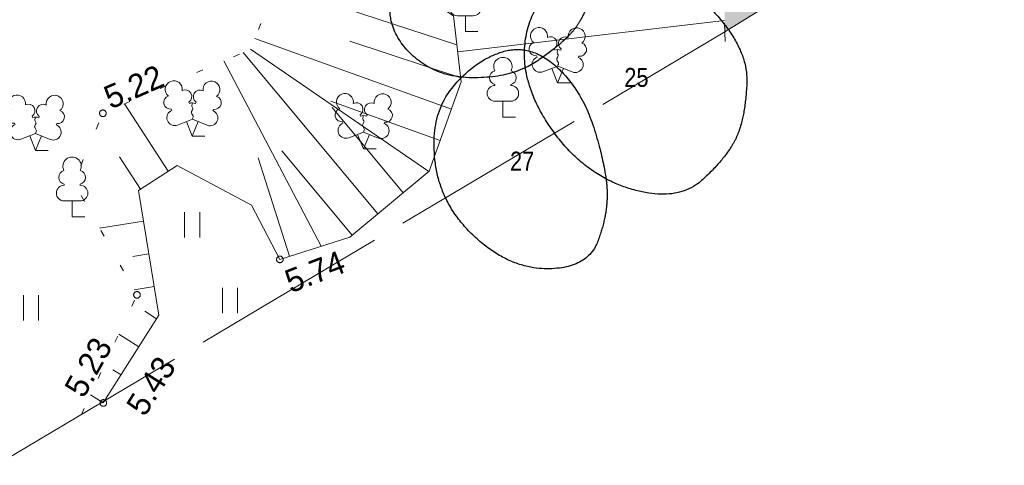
# Model space of a CAD drawing. Header units: metres. Extents: x 538891 to 1080079, y 6588829 to 13178720.
# Tile 194 of 256: x 540036 to 540065, y 6589055 to 6589069. Entities that reach past the tile are written whole.
import ezdxf

# ---------------------------------------------------------------- set-up
doc = ezdxf.new("R2010")
doc.units = ezdxf.units.M
doc.header["$LTSCALE"] = 0.4
for name, pattern in [('ASFBET', [3.125, 1.875, -1.25]), ('NOLVAALL', [3, 0.5, -2.5]), ('TOOPIIR', [17.5, 15, -2.5])]:
    doc.linetypes.add(name, pattern=pattern)
for name, color, linetype in [('DENDRO', 7, 'Continuous'), ('GEO', 7, 'Continuous'), ('KINO_PINNAKATTED 2', 7, 'Continuous')]:
    doc.layers.add(name, color=color, linetype=linetype)
doc.styles.add('Arial Narrow', font='ARIALN.TTF')
doc.styles.add('HK Explorer Book', font='txt')

# ---------------------------------------------------------------- blocks, each defined once
blk = doc.blocks.new('LEHTP1')
at = {"color": 252, "linetype": 'Continuous', "lineweight": 9, "true_color": 0x888888}
for p, q in [((-0.48, 1.96), (-0.48, 1.9)), ((0.48, 1.96), (0.48, 1.9)), ((0.48, 0.95), (-0.48, 0.95)), ((0, 0), (0, 0.95)), ((0.76, 0), (0, 0))]:
    blk.add_line(p, q, dxfattribs=at)
for centre, radius, start, end in [((0, 3.04), 0.554, 332.5799, 207.4201), ((-0.38, 2.375), 0.425, 105.2441, 257.07903), ((0.38, 2.375), 0.425, 282.92097, 74.7559), ((-0.475, 1.425), 0.475, 90.00001, 270), ((0.475, 1.425), 0.475, 270, 89.99999)]:
    blk.add_arc(centre, radius, start, end, dxfattribs=at)
blk = doc.blocks.new('LEHTP2')
at = {"color": 252, "linetype": 'Continuous', "lineweight": 9, "true_color": 0x888888}
for p, q in [((-0.17, 1.98), (-0.2, 2.05)), ((0.2, 1.97), (0.23, 2.05)), ((-1.23, 1.56), (-1.26, 1.64)), ((1.25, 1.54), (1.28, 1.62)), ((-0.88, 0.67), (0.01, 1.02)), ((0, 0), (-0.35, 0.88)), ((0, 0), (0.36, 0.88)), ((0.01, 1.02), (0.89, 0.66)), ((0.76, 0), (0, 0))]:
    blk.add_line(p, q, dxfattribs=at)
at = {"color": 252, "linetype": 'Continuous', "lineweight": 9, "true_color": 0x888888, "flags": 128}
blk.add_lwpolyline([(0.01, 2.01), (-0.03, 1.86), (-0.03, 1.82), (-0.01, 1.76), (0.03, 1.69), (0.04, 1.65), (0.01, 1.58), (-0.04, 1.48), (-0.05, 1.43), (-0.04, 1.4), (-0.02, 1.34), (0.05, 1.22), (0.06, 1.18), (0.05, 1.14), (0.02, 1.07), (0.01, 1.02)], dxfattribs=at)
at = {"color": 252, "linetype": 'Continuous', "lineweight": 9, "true_color": 0x888888}
for centre, radius, start, end in [((-1.114, 2.828), 0.512, 111.50269, 232.51731), ((-1.114, 2.828), 0.512, 350.48556, 111.50017), ((1.158, 2.811), 0.512, 67.6168, 188.63142), ((1.158, 2.811), 0.512, 306.59966, 67.61428), ((-1.312, 2.036), 0.403, 106.29791, 277.86841), ((-0.429, 2.384), 0.403, 305.13446, 116.70496), ((0.465, 2.377), 0.403, 62.41201, 233.98252), ((1.344, 2.015), 0.403, 261.24856, 72.81907), ((0.008, 1.535), 0.475, 66.76552, 111.50149), ((-1.053, 1.117), 0.475, 111.50143, 291.50036), ((1.07, 1.101), 0.475, 247.61661, 67.61554)]:
    blk.add_arc(centre, radius, start, end, dxfattribs=at)
blk = doc.blocks.new('HEIN')
at = {"color": 7, "linetype": 'Continuous', "lineweight": 9}
for p, q in [((-0.455, 0.761), (-0.455, -0.761)), ((0.455, 0.761), (0.455, -0.761))]:
    blk.add_line(p, q, dxfattribs=at)

msp = doc.modelspace()

# ---------------------------------------------------------------- hatches: boundary and pattern name
at = {"layer": 'KINO_PINNAKATTED 2', "linetype": 'Continuous', "lineweight": 0, "true_color": 0x919ea7}
h = msp.add_hatch(color=253, dxfattribs=at)
edge = h.paths.add_edge_path()
edge.add_line((540056.8358, 6589068.4128), (540063.1065, 6589072.2797))
edge.add_line((540063.1065, 6589072.2797), (540069.4225, 6589076.1745))
edge.add_line((540069.4225, 6589076.1745), (540067.132, 6589080.378))
edge.add_line((540067.132, 6589080.378), (540068.15, 6589082.638))
edge.add_line((540068.15, 6589082.638), (540071.1257, 6589077.2248))
edge.add_line((540071.1257, 6589077.2248), (540075.4585, 6589079.8966))
edge.add_line((540075.4585, 6589079.8966), (540074.162, 6589082.318))
edge.add_arc((540075.924, 6589083.2202), 1.9795, 114.88413, 207.11572, ccw=False)
edge.add_line((540075.091, 6589085.016), (540077.3764, 6589086.2323))
edge.add_line((540077.3764, 6589086.2323), (540074.1413, 6589091.9327))
edge.add_line((540074.1413, 6589091.9327), (540065.6675, 6589087.385))
edge.add_line((540065.6675, 6589087.385), (540065.411, 6589087.8643))
edge.add_line((540065.411, 6589087.8643), (540073.8733, 6589092.4049))
edge.add_line((540073.8733, 6589092.4049), (540072.1617, 6589095.4209))
edge.add_line((540072.1617, 6589095.4209), (540063.7752, 6589090.9269))
edge.add_line((540063.7752, 6589090.9269), (540062.893, 6589089.965))
edge.add_line((540062.893, 6589089.965), (540059.9562, 6589088.7263))
edge.add_line((540059.9562, 6589088.7263), (540058.159, 6589087.948))
edge.add_line((540058.159, 6589087.948), (540057.153, 6589087.155))
edge.add_line((540057.153, 6589087.155), (540057.376, 6589084.262))
edge.add_line((540057.376, 6589084.262), (540057.1681, 6589080.8508))
edge.add_line((540057.1681, 6589080.8508), (540056.768, 6589074.6283))
edge.add_line((540056.768, 6589074.6283), (540056.8358, 6589068.4128))

# ---------------------------------------------------------------- linework, layer by layer
at = {"layer": 'DENDRO', "color": 82, "linetype": 'Continuous', "lineweight": 25, "true_color": 0x33cc00}
msp.add_open_spline([(540052.3006, 6589068.4857), (540052.629, 6589068.9027), (540053.0035, 6589070.2874), (540051.6276, 6589071.502), (540048.9988, 6589071.4603), (540047.004, 6589070.3037), (540046.5961, 6589068.5656), (540048.0585, 6589067.0412), (540050.428, 6589067.0181), (540051.9722, 6589068.0687), (540052.3006, 6589068.4857)], degree=2, dxfattribs=at)
at = {"layer": 'DENDRO', "color": 25, "linetype": 'Continuous', "lineweight": 25, "true_color": 0x995f4c}
msp.add_open_spline([(540057.1804, 6589065.2319), (540057.4482, 6589065.8149), (540057.5451, 6589067.9246), (540055.3296, 6589070.2391), (540052.7459, 6589070.5229), (540050.9041, 6589069.1819), (540050.7139, 6589066.7524), (540052.6071, 6589064.0995), (540055.4022, 6589063.2612), (540056.9125, 6589064.649), (540057.1804, 6589065.2319)], degree=2, dxfattribs=at)
at = {"layer": 'DENDRO', "color": 30, "linetype": 'Continuous', "lineweight": 25, "true_color": 0xff7f00}
msp.add_open_spline([(540053.2897, 6589063.6092), (540053.2665, 6589064.2949), (540052.5458, 6589066.65), (540050.98, 6589068.075), (540049.2877, 6589067.5468), (540047.961, 6589065.9066), (540048.2477, 6589063.2186), (540050.3671, 6589061.2572), (540052.7134, 6589061.2992), (540053.3129, 6589062.9234), (540053.2897, 6589063.6092)], degree=2, dxfattribs=at)
at = {"layer": 'GEO', "color": 8, "linetype": 'Continuous', "lineweight": 9, "true_color": 0x7d7d7d}
for p, q in [((540048.7685, 6589068.0261), (540043.2388, 6589069.8297)), ((540048.7933, 6589067.8135), (540056.8263, 6589068.7516)), ((540048.6041, 6589066.0852), (540042.68, 6589068.2159)), ((540047.9184, 6589064.2094), (540042.5484, 6589067.8873)), ((540048.8845, 6589067.0328), (540045.541, 6589068.1279)), ((540046.3814, 6589062.9297), (540042.3318, 6589067.7933)), ((540044.6769, 6589061.9559), (540041.7526, 6589067.5422)), ((540040.0748, 6589064.2169), (540038.7606, 6589066.2448)), ((540048.2657, 6589065.1442), (540044.9742, 6589066.328)), ((540047.1499, 6589063.5695), (540045.0125, 6589066.1365)), ((540039.2356, 6589063.673), (540038.6012, 6589064.652)), ((540045.6129, 6589062.2898), (540043.4943, 6589064.8343)), ((540043.7239, 6589061.6529), (540042.7816, 6589064.6163)), ((540039.3301, 6589062.7154), (540038.0063, 6589062.4997)), ((540039.491, 6589061.7284), (540039.0089, 6589061.6499)), ((540039.6518, 6589060.7415), (540039.0473, 6589060.643)), ((540039.724, 6589059.7726), (540039.3662, 6589059.9991)), ((540039.189, 6589058.9277), (540038.5838, 6589059.3109)), ((540038.654, 6589058.0829), (540038.4066, 6589058.2395)), ((540038.119, 6589057.238), (540037.7346, 6589057.4814))]:
    msp.add_line(p, q, dxfattribs=at)
at = {"layer": 'GEO', "color": 8, "linetype": 'TOOPIIR', "lineweight": 9, "true_color": 0x7d7d7d, "flags": 128}
msp.add_lwpolyline([(540009.728, 6589274.9396), (540007.9291, 6589283.6289), (539999.961, 6589296.693), (539999.0028, 6589310.4914), (539982.048, 6589315.103), (539968.23, 6589319.624), (539923.0062, 6589331.3898), (539909.1598, 6589323.7597), (539879.4137, 6589305.7855), (539866.718, 6589299.632), (539825.489, 6589273.6106), (539801.0362, 6589257.5566), (539784.2601, 6589247.5892), (539791.917, 6589237.292), (539811.1602, 6589201.8497), (539830.4327, 6589165.9875), (539829.9209, 6589164.7033), (539851.006, 6589125.569), (539858.994, 6589114.02), (539868.46, 6589099.0162), (539872.4814, 6589092.3517), (539891.371, 6589065.8965), (539936.7409, 6588993.1706), (540012.911, 6589042.2881), (540056.8358, 6589068.4128), (540079.5427, 6589082.4151), (540055.254, 6589125.2135), (540035.056, 6589162.5293), (540031.7637, 6589169.1877), (540025.659, 6589166.0347), (540017.2916, 6589182.4141), (540021.5537, 6589185.0254), (540011.9445, 6589204.4642), (539991.9088, 6589243.8962), (540003.1152, 6589249.6375), (540014.0907, 6589246.6002), (540015.6053, 6589252.8138), (540016.6856, 6589258.0436), (540013.746, 6589258.7749), (540014.554, 6589261.666), (540015.7891, 6589267.0477), (540013.1293, 6589268.0319), (540010.9042, 6589270.1926)], close=True, dxfattribs=at)
at = {"layer": 'GEO', "color": 8, "linetype": 'ASFBET', "lineweight": 9, "true_color": 0x7d7d7d, "flags": 128}
msp.add_lwpolyline([(540063.7752, 6589090.9269), (540063.383, 6589090.427), (540062.893, 6589089.965), (540058.159, 6589087.948), (540057.153, 6589087.155), (540057.3394, 6589085.8141), (540057.376, 6589084.262), (540057.3031, 6589082.6876), (540056.984, 6589078.346), (540056.696, 6589073.389), (540056.844, 6589068.1188)], dxfattribs=at)
at = {"layer": 'GEO', "color": 8, "linetype": 'Continuous', "lineweight": 9, "true_color": 0x7d7d7d, "flags": 128}
msp.add_lwpolyline([(540053.651, 6589087.2134), (540051.3992, 6589085.9323), (540049.9192, 6589079.1521), (540047.9778, 6589074.398), (540046.916, 6589072.381), (540046.9364, 6589070.0509), (540048.667, 6589068.895), (540048.8993, 6589066.9058), (540047.9342, 6589064.2225), (540045.5424, 6589062.2311), (540043.435, 6589061.561), (540042.5825, 6589063.1923), (540040.3376, 6589064.3872), (540039.18, 6589063.637), (540039.7921, 6589059.8801), (540038.119, 6589057.238)], dxfattribs=at)
at = {"layer": 'GEO', "color": 8, "linetype": 'NOLVAALL', "lineweight": 9, "true_color": 0x7d7d7d, "flags": 128}
msp.add_lwpolyline([(540037.4594, 6589056.8885), (540039.132, 6589060.492), (540037.2297, 6589063.8848), (540038.106, 6589065.961), (540042.5484, 6589067.8873), (540043.218, 6589069.56), (540043.745, 6589076.393), (540046.947, 6589080.616), (540051.3992, 6589085.9323)], dxfattribs=at)
at = {"layer": 'GEO', "color": 8, "linetype": 'Continuous', "lineweight": 9, "true_color": 0x7d7d7d, "flags": 128}
for points in [[(540038.206, 6589065.961), (540038.2055, 6589065.9512), (540038.2041, 6589065.9415), (540038.2017, 6589065.932), (540038.1984, 6589065.9227), (540038.1942, 6589065.9139), (540038.1891, 6589065.9054), (540038.1833, 6589065.8976), (540038.1767, 6589065.8903), (540038.1694, 6589065.8837), (540038.1616, 6589065.8779), (540038.1531, 6589065.8728), (540038.1443, 6589065.8686), (540038.135, 6589065.8653), (540038.1255, 6589065.8629), (540038.1158, 6589065.8615), (540038.106, 6589065.861), (540038.0962, 6589065.8615), (540038.0865, 6589065.8629), (540038.077, 6589065.8653), (540038.0677, 6589065.8686), (540038.0589, 6589065.8728), (540038.0504, 6589065.8779), (540038.0426, 6589065.8837), (540038.0353, 6589065.8903), (540038.0287, 6589065.8976), (540038.0229, 6589065.9054), (540038.0178, 6589065.9139), (540038.0136, 6589065.9227), (540038.0103, 6589065.932), (540038.0079, 6589065.9415), (540038.0065, 6589065.9512), (540038.006, 6589065.961), (540038.0065, 6589065.9708), (540038.0079, 6589065.9805), (540038.0103, 6589065.99), (540038.0136, 6589065.9993), (540038.0178, 6589066.0081), (540038.0229, 6589066.0166), (540038.0287, 6589066.0244), (540038.0353, 6589066.0317), (540038.0426, 6589066.0383), (540038.0504, 6589066.0441), (540038.0589, 6589066.0492), (540038.0677, 6589066.0534), (540038.077, 6589066.0567), (540038.0865, 6589066.0591), (540038.0962, 6589066.0605), (540038.106, 6589066.061), (540038.1158, 6589066.0605), (540038.1255, 6589066.0591), (540038.135, 6589066.0567), (540038.1443, 6589066.0534), (540038.1531, 6589066.0492), (540038.1616, 6589066.0441), (540038.1694, 6589066.0383), (540038.1767, 6589066.0317), (540038.1833, 6589066.0244), (540038.1891, 6589066.0166), (540038.1942, 6589066.0081), (540038.1984, 6589065.9993), (540038.2017, 6589065.99), (540038.2041, 6589065.9805), (540038.2055, 6589065.9708)], [(540043.535, 6589061.561), (540043.5345, 6589061.5512), (540043.5331, 6589061.5415), (540043.5307, 6589061.532), (540043.5274, 6589061.5227), (540043.5232, 6589061.5139), (540043.5181, 6589061.5054), (540043.5123, 6589061.4976), (540043.5057, 6589061.4903), (540043.4984, 6589061.4837), (540043.4906, 6589061.4779), (540043.4821, 6589061.4728), (540043.4733, 6589061.4686), (540043.464, 6589061.4653), (540043.4545, 6589061.4629), (540043.4448, 6589061.4615), (540043.435, 6589061.461), (540043.4252, 6589061.4615), (540043.4155, 6589061.4629), (540043.406, 6589061.4653), (540043.3967, 6589061.4686), (540043.3879, 6589061.4728), (540043.3794, 6589061.4779), (540043.3716, 6589061.4837), (540043.3643, 6589061.4903), (540043.3577, 6589061.4976), (540043.3519, 6589061.5054), (540043.3468, 6589061.5139), (540043.3426, 6589061.5227), (540043.3393, 6589061.532), (540043.3369, 6589061.5415), (540043.3355, 6589061.5512), (540043.335, 6589061.561), (540043.3355, 6589061.5708), (540043.3369, 6589061.5805), (540043.3393, 6589061.59), (540043.3426, 6589061.5993), (540043.3468, 6589061.6081), (540043.3519, 6589061.6166), (540043.3577, 6589061.6244), (540043.3643, 6589061.6317), (540043.3716, 6589061.6383), (540043.3794, 6589061.6441), (540043.3879, 6589061.6492), (540043.3967, 6589061.6534), (540043.406, 6589061.6567), (540043.4155, 6589061.6591), (540043.4252, 6589061.6605), (540043.435, 6589061.661), (540043.4448, 6589061.6605), (540043.4545, 6589061.6591), (540043.464, 6589061.6567), (540043.4733, 6589061.6534), (540043.4821, 6589061.6492), (540043.4906, 6589061.6441), (540043.4984, 6589061.6383), (540043.5057, 6589061.6317), (540043.5123, 6589061.6244), (540043.5181, 6589061.6166), (540043.5232, 6589061.6081), (540043.5274, 6589061.5993), (540043.5307, 6589061.59), (540043.5331, 6589061.5805), (540043.5345, 6589061.5708)], [(540039.232, 6589060.492), (540039.2315, 6589060.4822), (540039.2301, 6589060.4725), (540039.2277, 6589060.463), (540039.2244, 6589060.4537), (540039.2202, 6589060.4449), (540039.2151, 6589060.4364), (540039.2093, 6589060.4286), (540039.2027, 6589060.4213), (540039.1954, 6589060.4147), (540039.1876, 6589060.4089), (540039.1791, 6589060.4038), (540039.1703, 6589060.3996), (540039.161, 6589060.3963), (540039.1515, 6589060.3939), (540039.1418, 6589060.3925), (540039.132, 6589060.392), (540039.1222, 6589060.3925), (540039.1125, 6589060.3939), (540039.103, 6589060.3963), (540039.0937, 6589060.3996), (540039.0849, 6589060.4038), (540039.0764, 6589060.4089), (540039.0686, 6589060.4147), (540039.0613, 6589060.4213), (540039.0547, 6589060.4286), (540039.0489, 6589060.4364), (540039.0438, 6589060.4449), (540039.0396, 6589060.4537), (540039.0363, 6589060.463), (540039.0339, 6589060.4725), (540039.0325, 6589060.4822), (540039.032, 6589060.492), (540039.0325, 6589060.5018), (540039.0339, 6589060.5115), (540039.0363, 6589060.521), (540039.0396, 6589060.5303), (540039.0438, 6589060.5391), (540039.0489, 6589060.5476), (540039.0547, 6589060.5554), (540039.0613, 6589060.5627), (540039.0686, 6589060.5693), (540039.0764, 6589060.5751), (540039.0849, 6589060.5802), (540039.0937, 6589060.5844), (540039.103, 6589060.5877), (540039.1125, 6589060.5901), (540039.1222, 6589060.5915), (540039.132, 6589060.592), (540039.1418, 6589060.5915), (540039.1515, 6589060.5901), (540039.161, 6589060.5877), (540039.1703, 6589060.5844), (540039.1791, 6589060.5802), (540039.1876, 6589060.5751), (540039.1954, 6589060.5693), (540039.2027, 6589060.5627), (540039.2093, 6589060.5554), (540039.2151, 6589060.5476), (540039.2202, 6589060.5391), (540039.2244, 6589060.5303), (540039.2277, 6589060.521), (540039.2301, 6589060.5115), (540039.2315, 6589060.5018)], [(540038.219, 6589057.238), (540038.2185, 6589057.2282), (540038.2171, 6589057.2185), (540038.2147, 6589057.209), (540038.2114, 6589057.1997), (540038.2072, 6589057.1909), (540038.2021, 6589057.1824), (540038.1963, 6589057.1746), (540038.1897, 6589057.1673), (540038.1824, 6589057.1607), (540038.1746, 6589057.1549), (540038.1661, 6589057.1498), (540038.1573, 6589057.1456), (540038.148, 6589057.1423), (540038.1385, 6589057.1399), (540038.1288, 6589057.1385), (540038.119, 6589057.138), (540038.1092, 6589057.1385), (540038.0995, 6589057.1399), (540038.09, 6589057.1423), (540038.0807, 6589057.1456), (540038.0719, 6589057.1498), (540038.0634, 6589057.1549), (540038.0556, 6589057.1607), (540038.0483, 6589057.1673), (540038.0417, 6589057.1746), (540038.0359, 6589057.1824), (540038.0308, 6589057.1909), (540038.0266, 6589057.1997), (540038.0233, 6589057.209), (540038.0209, 6589057.2185), (540038.0195, 6589057.2282), (540038.019, 6589057.238), (540038.0195, 6589057.2478), (540038.0209, 6589057.2575), (540038.0233, 6589057.267), (540038.0266, 6589057.2763), (540038.0308, 6589057.2851), (540038.0359, 6589057.2936), (540038.0417, 6589057.3014), (540038.0483, 6589057.3087), (540038.0556, 6589057.3153), (540038.0634, 6589057.3211), (540038.0719, 6589057.3262), (540038.0807, 6589057.3304), (540038.09, 6589057.3337), (540038.0995, 6589057.3361), (540038.1092, 6589057.3375), (540038.119, 6589057.338), (540038.1288, 6589057.3375), (540038.1385, 6589057.3361), (540038.148, 6589057.3337), (540038.1573, 6589057.3304), (540038.1661, 6589057.3262), (540038.1746, 6589057.3211), (540038.1824, 6589057.3153), (540038.1897, 6589057.3087), (540038.1963, 6589057.3014), (540038.2021, 6589057.2936), (540038.2072, 6589057.2851), (540038.2114, 6589057.2763), (540038.2147, 6589057.267), (540038.2171, 6589057.2575), (540038.2185, 6589057.2478)]]:
    msp.add_lwpolyline(points, close=True, dxfattribs=at)

# ---------------------------------------------------------------- block references
at = {"layer": 'GEO', "color": 8, "true_color": 0x7d7d7d, "xscale": 0.5, "yscale": 0.5, "zscale": 0.5}
for name, p in [('LEHTP1', (540049.021, 6589068.422)), ('LEHTP2', (540051.796, 6589066.874)), ('LEHTP1', (540050.151, 6589065.848)), ('LEHTP2', (540040.796, 6589065.27)), ('LEHTP2', (540036.076, 6589064.842)), ('LEHTP2', (540045.951, 6589064.886)), ('LEHTP1', (540037.179, 6589062.845)), ('HEIN', (540040.7945, 6589062.5995)), ('HEIN', (540035.9441, 6589060.1051)), ('HEIN', (540041.9357, 6589060.3189))]:
    msp.add_blockref(name, p, dxfattribs=at)

# ---------------------------------------------------------------- texts
at = {"layer": 'DENDRO', "color": 175, "true_color": 0x3b3bb3, "char_height": 0.57083, "attachment_point": 1, "line_spacing_factor": 2.63829, "style": 'Arial Narrow'}
for s, insert in [('25', (540053.8087, 6589067.3263)), ('27', (540050.3672, 6589064.8051))]:
    msp.add_mtext(s, dxfattribs=dict(at, insert=insert))
at = {"layer": 'GEO', "color": 8, "true_color": 0x7d7d7d, "char_height": 0.7, "attachment_point": 7, "line_spacing_factor": 0.25, "style": 'HK Explorer Book'}
for s, insert, rotation in [(' 5.22', (540038.106, 6589065.961), 23.53986), (' 5.74', (540043.5261, 6589060.4338), 21.14287), (' 5.23', (540037.4102, 6589057.1187), 60.92267), (' 5.43', (540039.2368, 6589056.5685), 57.9641)]:
    msp.add_mtext(s, dxfattribs=dict(at, insert=insert, rotation=rotation))

doc.saveas('drawing.dxf')
